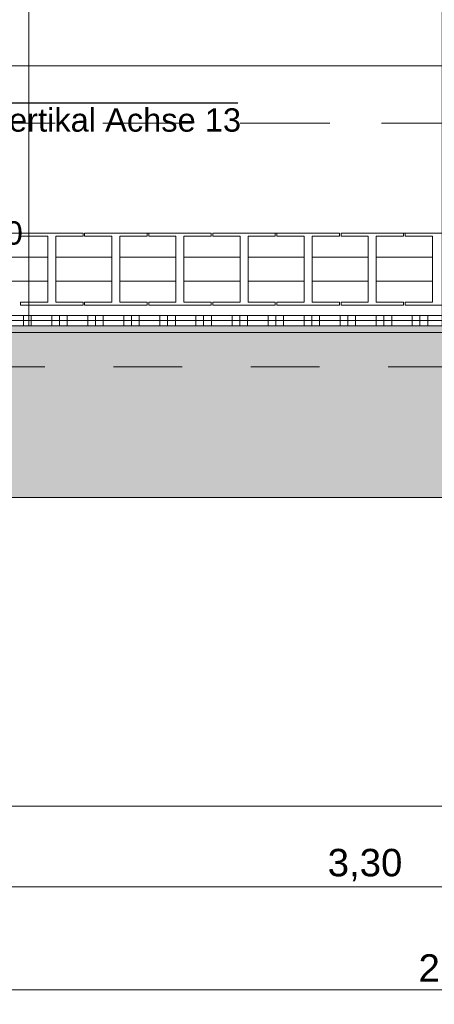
# Model space of a CAD drawing. Header units: metres. Extents: x -3.5 to 65.3, y -10.9 to 16.7.
# Tile 116 of 184: x 45.028 to 45.632, y -0.734 to 0.701. Entities that reach past the tile are written whole.
import ezdxf

# ---------------------------------------------------------------- set-up
doc = ezdxf.new("R2010")
doc.units = ezdxf.units.M
doc.header["$MEASUREMENT"] = 0
for name, pattern in [('Achse', [0.08, 0.04, -0.02, 0, -0.02]), ('Strichlinie doppelt', [0.218722, 0.105833, -0.042333, 0.028222, -0.042333]), ('Strichlinie eng', [0.046, 0.03, -0.016]), ('Untersicht', [0.04, 0.03, -0.01])]:
    doc.linetypes.add(name, pattern=pattern)
for name, color, linetype in [('102 - Bemaßung_ Beschriftung.Detail_ Ausschnitt', 7, 'Continuous'), ('208 - Marker.Detail', 7, 'Continuous'), ('451 - Universal.Achsen Raster', 7, 'Continuous'), ('603 - Struktur.Bodenplatte_ Decke Roh', 7, 'Continuous'), ('605 - Struktur.Wand Innen', 7, 'Continuous'), ('608 - Struktur.Träger', 7, 'Continuous'), ('654 - Abdeckung.Wand Belag', 7, 'Continuous'), ('Neubau_102 - Bemaßung_ Beschriftung.Detail_ Ausschnitt', 7, 'Continuous'), ('Neubau_650 - Abdeckung.Fußboden Aufbau', 7, 'Continuous'), ('Neubau_653 - Abdeckung.TB Verkofferung', 7, 'Continuous'), ('Neubau_801 - HKLSE.Heizung_ Klima_ Lüftung', 7, 'Continuous')]:
    doc.layers.add(name, color=color, linetype=linetype)
doc.styles.add('ERSTELLTER_STIL_1', font='txt')
doc.dimstyles.new('ERSTELLTER_STIL__1', dxfattribs={"dimtxt": 0.04, "dimasz": 0.02128, "dimexe": 0.18, "dimexo": 0.0625, "dimgap": 0, "dimtad": 1, "dimzin": 0, "dimdsep": 46, "dimtxsty": 'ERSTELLTER_STIL_1', "dimblk": 'ARROWHEAD_2', "dimblk1": 'ARROWHEAD_2', "dimblk2": 'ARROWHEAD_2', "dimcen": 0.09, "dimse1": 1, "dimse2": 1, "dimclrd": 7, "dimclre": 7, "dimclrt": 7, "dimazin": 0, "dimtfac": 1, "dimtdec": 4, "dimtmove": 0, "dimatfit": 3, "dimfxl": 1, "dimtolj": 1, "dimtzin": 0, "dimarcsym": 0})
doc.dimstyles.new('ERSTELLTER_STIL__3', dxfattribs={"dimtxt": 0.04, "dimasz": 0.02128, "dimexe": 0.18, "dimexo": 0.0625, "dimgap": 0, "dimtad": 1, "dimtih": 1, "dimtoh": 1, "dimzin": 0, "dimdsep": 46, "dimtxsty": 'ERSTELLTER_STIL_1', "dimblk": 'ARROWHEAD_2', "dimblk1": 'ARROWHEAD_2', "dimblk2": 'ARROWHEAD_2', "dimcen": 0.09, "dimse1": 1, "dimse2": 1, "dimclrd": 7, "dimclre": 7, "dimclrt": 7, "dimazin": 0, "dimtfac": 1, "dimtdec": 4, "dimtmove": 0, "dimatfit": 3, "dimfxl": 1, "dimtolj": 1, "dimtzin": 0, "dimarcsym": 0})
doc.dimstyles.new('ERSTELLTER_STIL__4', dxfattribs={"dimtxt": 0.04, "dimasz": 0.02128, "dimexe": 0.18, "dimexo": 0.0625, "dimgap": 0, "dimtad": 1, "dimtih": 1, "dimtoh": 1, "dimzin": 0, "dimdsep": 46, "dimtxsty": 'ERSTELLTER_STIL_1', "dimblk": 'ARROWHEAD_2', "dimblk1": 'ARROWHEAD_2', "dimblk2": 'ARROWHEAD_2', "dimcen": 0.09, "dimse1": 1, "dimse2": 1, "dimclrd": 7, "dimclre": 7, "dimclrt": 7, "dimazin": 0, "dimtfac": 1, "dimtdec": 4, "dimtmove": 2, "dimatfit": 3, "dimfxl": 1, "dimtolj": 1, "dimtzin": 0, "dimarcsym": 0})
doc.dimstyles.new('ERSTELLTER_STIL__7', dxfattribs={"dimtxt": 0.18, "dimasz": 0.010944, "dimexe": 0.18, "dimexo": 0.0625, "dimgap": 0, "dimtad": 0, "dimtih": 1, "dimtoh": 1, "dimdec": 4, "dimzin": 0, "dimdsep": 46, "dimcen": 0.09, "dimadec": 0, "dimazin": 0, "dimtfac": 1, "dimtdec": 4, "dimtmove": 0, "dimatfit": 3, "dimldrblk": 'ARROWHEAD_11', "dimfxl": 1, "dimtolj": 1, "dimtzin": 0, "dimarcsym": 0})

# ---------------------------------------------------------------- blocks, each defined once
blk = doc.blocks.new('*X95')
at = {"layer": '654 - Abdeckung.Wand Belag', "color": 7, "linetype": 'Continuous', "lineweight": 5}
for p, q in [((44.9925, 0.2625), (45.045, 0.2625)), ((45.0337, 0.27), (45.0337, 0.2625)), ((45.0337, 0.2625), (45.0337, 0.255)), ((45.045, 0.27), (45.045, 0.2625)), ((45.045, 0.2625), (45.0975, 0.2625)), ((45.045, 0.2625), (45.045, 0.255)), ((45.075, 0.27), (45.075, 0.2625)), ((45.075, 0.2625), (45.075, 0.255)), ((45.0862, 0.27), (45.0862, 0.2625)), ((45.0862, 0.2625), (45.0862, 0.255)), ((45.0975, 0.27), (45.0975, 0.2625)), ((45.0975, 0.2625), (45.15, 0.2625)), ((45.0975, 0.2625), (45.0975, 0.255)), ((45.1275, 0.27), (45.1275, 0.2625)), ((45.1275, 0.2625), (45.1275, 0.255)), ((45.1387, 0.27), (45.1387, 0.2625)), ((45.1387, 0.2625), (45.1387, 0.255)), ((45.15, 0.27), (45.15, 0.2625)), ((45.15, 0.2625), (45.2025, 0.2625)), ((45.15, 0.2625), (45.15, 0.255)), ((45.18, 0.27), (45.18, 0.2625)), ((45.18, 0.2625), (45.18, 0.255)), ((45.1912, 0.27), (45.1912, 0.2625)), ((45.1912, 0.2625), (45.1912, 0.255)), ((45.2025, 0.27), (45.2025, 0.2625)), ((45.2025, 0.2625), (45.255, 0.2625)), ((45.2025, 0.2625), (45.2025, 0.255)), ((45.2325, 0.27), (45.2325, 0.2625)), ((45.2325, 0.2625), (45.2325, 0.255)), ((45.2437, 0.27), (45.2437, 0.2625)), ((45.2437, 0.2625), (45.2437, 0.255)), ((45.255, 0.27), (45.255, 0.2625)), ((45.255, 0.2625), (45.3075, 0.2625)), ((45.255, 0.2625), (45.255, 0.255)), ((45.285, 0.27), (45.285, 0.2625)), ((45.285, 0.2625), (45.285, 0.255)), ((45.2962, 0.27), (45.2962, 0.2625)), ((45.2962, 0.2625), (45.2962, 0.255)), ((45.3075, 0.27), (45.3075, 0.2625)), ((45.3075, 0.2625), (45.36, 0.2625)), ((45.3075, 0.2625), (45.3075, 0.255)), ((45.3375, 0.27), (45.3375, 0.2625)), ((45.3375, 0.2625), (45.3375, 0.255)), ((45.3487, 0.27), (45.3487, 0.2625)), ((45.3487, 0.2625), (45.3487, 0.255)), ((45.36, 0.27), (45.36, 0.2625)), ((45.36, 0.2625), (45.4125, 0.2625)), ((45.36, 0.2625), (45.36, 0.255)), ((45.39, 0.27), (45.39, 0.2625)), ((45.39, 0.2625), (45.39, 0.255)), ((45.4012, 0.27), (45.4012, 0.2625)), ((45.4012, 0.2625), (45.4012, 0.255)), ((45.4125, 0.27), (45.4125, 0.2625)), ((45.4125, 0.2625), (45.465, 0.2625)), ((45.4125, 0.2625), (45.4125, 0.255)), ((45.4425, 0.27), (45.4425, 0.2625)), ((45.4425, 0.2625), (45.4425, 0.255)), ((45.4537, 0.27), (45.4537, 0.2625)), ((45.4537, 0.2625), (45.4537, 0.255)), ((45.465, 0.27), (45.465, 0.2625)), ((45.465, 0.2625), (45.5175, 0.2625)), ((45.465, 0.2625), (45.465, 0.255)), ((45.495, 0.27), (45.495, 0.2625)), ((45.495, 0.2625), (45.495, 0.255)), ((45.5062, 0.27), (45.5062, 0.2625)), ((45.5062, 0.2625), (45.5062, 0.255)), ((45.5175, 0.27), (45.5175, 0.2625)), ((45.5175, 0.2625), (45.57, 0.2625)), ((45.5175, 0.2625), (45.5175, 0.255)), ((45.5475, 0.27), (45.5475, 0.2625)), ((45.5475, 0.2625), (45.5475, 0.255)), ((45.5587, 0.27), (45.5587, 0.2625)), ((45.5587, 0.2625), (45.5587, 0.255)), ((45.57, 0.27), (45.57, 0.2625)), ((45.57, 0.2625), (45.6225, 0.2625)), ((45.57, 0.2625), (45.57, 0.255)), ((45.6, 0.27), (45.6, 0.2625)), ((45.6, 0.2625), (45.6, 0.255)), ((45.6112, 0.27), (45.6112, 0.2625)), ((45.6112, 0.2625), (45.6112, 0.255)), ((45.6225, 0.27), (45.6225, 0.2625)), ((45.6225, 0.2625), (45.675, 0.2625)), ((45.6225, 0.2625), (45.6225, 0.255))]:
    blk.add_line(p, q, dxfattribs=at)
blk = doc.blocks.new('*D167')
at = {"layer": '102 - Bemaßung_ Beschriftung.Detail_ Ausschnitt', "color": 7, "linetype": 'Continuous', "lineweight": 5}
for p, q in [((43.9731, 1.1113), (43.9569, 1.0833)), ((45.4731, 1.1113), (45.4569, 1.0833)), ((43.965, 1.0973), (45.465, 1.0973))]:
    blk.add_line(p, q, dxfattribs=at)
at = {"layer": '102 - Bemaßung_ Beschriftung.Detail_ Ausschnitt', "color": 7, "lineweight": 5, "char_height": 0.04, "attachment_point": 7, "style": 'ERSTELLTER_STIL_1'}
for s, insert in [('\\A1;{\\pql;\\fArial|b0|i0|c0|p38;1,50}', (44.7434, 1.1053)), ('\\A1;{\\pql;\\fArial|b0|i0|c0|p38;3}', (45.4266, 1.1053))]:
    blk.add_mtext(s, dxfattribs=dict(at, insert=insert))
blk = doc.blocks.new('ARROWHEAD_2')
at = {"color": 0, "linetype": 'Continuous', "lineweight": 0}
for p, q in [((0, 0), (-1, 0)), ((-0.378, -0.655), (0.378, 0.655))]:
    blk.add_line(p, q, dxfattribs=at)
blk = doc.blocks.new('*D169')
at = {"layer": '102 - Bemaßung_ Beschriftung.Detail_ Ausschnitt', "color": 7, "linetype": 'Continuous', "lineweight": 5}
for p, q in [((45.5031, 1.1113), (45.4869, 1.0833)), ((45.495, 1.0763), (45.495, 1.1183)), ((47.1681, 1.1113), (47.1519, 1.0833)), ((47.16, 1.0763), (47.16, 1.1183)), ((45.495, 1.0973), (47.16, 1.0973))]:
    blk.add_line(p, q, dxfattribs=at)
at = {"layer": '102 - Bemaßung_ Beschriftung.Detail_ Ausschnitt', "color": 7, "lineweight": 5, "insert": (46.2643, 1.0975), "char_height": 0.04, "attachment_point": 7, "style": 'ERSTELLTER_STIL_1'}
blk.add_mtext('\\A1;{\\pql;\\fArial|b0|i0|c0|p38;1,66\\fArial|b0|i0|c0|p38;\\A1{\\H.66x;\\S5^  ;}}', dxfattribs=at)
blk = doc.blocks.new('*D212')
at = {"layer": '102 - Bemaßung_ Beschriftung.Detail_ Ausschnitt', "color": 7, "linetype": 'Continuous', "lineweight": 5}
for p, q in [((44.501, 0.2631), (44.529, 0.2469)), ((44.536, 0.255), (44.494, 0.255)), ((44.536, 0.245), (44.494, 0.245)), ((44.501, 0.2531), (44.529, 0.2369)), ((44.515, 0.245), (44.515, 0.255)), ((44.515, 0.2313), (44.515, 0.245))]:
    blk.add_line(p, q, dxfattribs=at)
at = {"layer": '102 - Bemaßung_ Beschriftung.Detail_ Ausschnitt', "color": 7, "lineweight": 5, "insert": (44.507, 0.2066), "char_height": 0.04, "attachment_point": 7, "rotation": 90, "style": 'ERSTELLTER_STIL_1'}
blk.add_mtext('\\A1;{\\pql;\\fArial|b0|i0|c0|p38;1}', dxfattribs=at)
blk = doc.blocks.new('*D284')
at = {"layer": '102 - Bemaßung_ Beschriftung.Detail_ Ausschnitt', "color": 7, "linetype": 'Continuous', "lineweight": 5}
for p, q in [((43.88, -0.5836), (43.88, -0.5416)), ((47.18, -0.5836), (47.18, -0.5416)), ((43.8881, -0.5486), (43.8719, -0.5766)), ((47.1881, -0.5486), (47.1719, -0.5766)), ((43.88, -0.5626), (47.18, -0.5626))]:
    blk.add_line(p, q, dxfattribs=at)
at = {"layer": '102 - Bemaßung_ Beschriftung.Detail_ Ausschnitt', "color": 7, "lineweight": 5, "insert": (45.4768, -0.5546), "char_height": 0.04, "attachment_point": 7, "style": 'ERSTELLTER_STIL_1'}
blk.add_mtext('\\A1;{\\pql;\\fArial|b0|i0|c0|p38;3,30}', dxfattribs=at)
blk = doc.blocks.new('*D295')
at = {"layer": '102 - Bemaßung_ Beschriftung.Detail_ Ausschnitt', "color": 7, "linetype": 'Continuous', "lineweight": 5}
for p, q in [((44.2231, -0.6986), (44.2069, -0.7266)), ((44.215, -0.7336), (44.215, -0.6916)), ((47.1681, -0.6986), (47.1519, -0.7266)), ((47.16, -0.7336), (47.16, -0.6916)), ((43.965, -0.7126), (44.215, -0.7126)), ((44.215, -0.7126), (47.16, -0.7126))]:
    blk.add_line(p, q, dxfattribs=at)
at = {"layer": '102 - Bemaßung_ Beschriftung.Detail_ Ausschnitt', "color": 7, "lineweight": 5, "char_height": 0.04, "attachment_point": 7, "style": 'ERSTELLTER_STIL_1'}
for s, insert in [('\\A1;{\\pql;\\fArial|b0|i0|c0|p38;2,94\\fArial|b0|i0|c0|p38;\\A1{\\H.66x;\\S5^  ;}}', (45.6091, -0.7124)), ('\\A1;{\\pql;\\fArial|b0|i0|c0|p38;2}', (47.1215, -0.7046))]:
    blk.add_mtext(s, dxfattribs=dict(at, insert=insert))
blk = doc.blocks.new('*D316')
at = {"layer": '102 - Bemaßung_ Beschriftung.Detail_ Ausschnitt', "color": 7, "linetype": 'Continuous', "lineweight": 5}
for p, q in [((47.081, 3.72), (47.039, 3.72)), ((47.046, 3.7281), (47.074, 3.7119)), ((47.06, 0.255), (47.06, 3.72)), ((47.046, 0.2631), (47.074, 0.2469)), ((47.081, 0.255), (47.039, 0.255)), ((47.06, 0.2413), (47.06, 0.255))]:
    blk.add_line(p, q, dxfattribs=at)
at = {"layer": '102 - Bemaßung_ Beschriftung.Detail_ Ausschnitt', "color": 7, "lineweight": 5, "insert": (47.0597, 1.9243), "char_height": 0.04, "attachment_point": 7, "rotation": 90, "style": 'ERSTELLTER_STIL_1'}
blk.add_mtext('\\A1;{\\pql;\\fArial|b0|i0|c0|p38;3,46\\fArial|b0|i0|c0|p38;\\A1{\\H.66x;\\S5^  ;}}', dxfattribs=at)
blk = doc.blocks.new('*D366')
at = {"layer": '102 - Bemaßung_ Beschriftung.Detail_ Ausschnitt', "color": 7, "linetype": 'Continuous', "lineweight": 5}
for p, q in [((46.1907, 0.6335), (46.1907, 1.2355)), ((46.2117, 0.6335), (46.1697, 0.6335)), ((46.1767, 0.6416), (46.2047, 0.6254)), ((46.1907, 0.255), (46.1907, 0.6335)), ((46.1767, 0.2631), (46.2047, 0.2469)), ((46.2117, 0.255), (46.1697, 0.255)), ((46.1907, 0.2413), (46.1907, 0.255))]:
    blk.add_line(p, q, dxfattribs=at)
at = {"layer": '102 - Bemaßung_ Beschriftung.Detail_ Ausschnitt', "color": 7, "lineweight": 5, "insert": (46.1834, 0.3939), "char_height": 0.04, "attachment_point": 7, "rotation": 90, "style": 'ERSTELLTER_STIL_1'}
blk.add_mtext('\\A1;{\\pql;\\fArial|b0|i0|c0|p38;37\\fArial|b0|i0|c0|p38;\\A1{\\H.66x;\\S85^  ;}}', dxfattribs=at)
blk = doc.blocks.new('ARROWHEAD_11')
at = {"color": 0, "linetype": 'Continuous', "lineweight": 0}
blk.add_line((0, 0), (-1, 0), dxfattribs=at)
at = {"color": 0, "linetype": 'Continuous', "lineweight": 0, "const_width": 0.25, "flags": 128}
blk.add_lwpolyline([(-0.125, 0, 1), (0.125, 0, 1)], format="xyb", close=True, dxfattribs=at)

msp = doc.modelspace()

# ---------------------------------------------------------------- hatches: boundary and pattern name
at = {"layer": '605 - Struktur.Wand Innen', "linetype": 'Continuous', "lineweight": 0, "true_color": 0x000000}
h = msp.add_hatch(dxfattribs=at)
h.set_pattern_fill('Gips_0001', color=18, style=0, pattern_type=2)
h.set_pattern_definition([(45, (0, 0), (-0.0070710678, 0.0070710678), [0, -0.01])])
h.paths.add_polyline_path([(44.14, 0.245), (47.17, 0.245), (47.17, 0.255), (44.14, 0.255)])
h = msp.add_hatch(dxfattribs=at)
h.set_pattern_fill('Beton__Stahlbeton_0001', color=18, style=0, pattern_type=2)
h.set_pattern_definition([(45, (0, 0), (-0.033941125, 0.033941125), []), (45, (-0.01697, 0.01697), (-0.033941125, 0.033941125), [0.036, -0.012])])
h.paths.add_polyline_path([(44.14, 0.005), (52.295, 0.005), (52.295, 0.245), (44.14, 0.245)])
at = {"layer": 'Neubau_650 - Abdeckung.Fußboden Aufbau', "linetype": 'Continuous', "lineweight": 13, "true_color": 0xafafaf}
h = msp.add_hatch(dxfattribs=at)
h.set_pattern_fill('Raster_60x60_Fuge_2mm_0001', color=253, style=0, pattern_type=2)
h.set_pattern_definition([(0, (46.245, 3.6435), (0, 0.602), []), (90, (46.245, 3.6435), (-0.602, 0), [])])
h.paths.add_polyline_path([(47.16, 3.72), (43.965, 3.72), (43.965, 0.505), (44.215, 0.505), (44.215, 0.255), (47.16, 0.255)])

# ---------------------------------------------------------------- linework, layer by layer
at = {"layer": '208 - Marker.Detail', "color": 30, "linetype": 'Continuous', "lineweight": 25, "true_color": 0xff6e00}
msp.add_line((44.546, 0.5796), (45.346, 0.5796), dxfattribs=at)
at = {"layer": '451 - Universal.Achsen Raster', "color": 160, "linetype": 'Strichlinie doppelt', "lineweight": 9, "true_color": 0x3232ff}
msp.add_line((64.935, 0.55), (-3.175, 0.55), dxfattribs=at)
at = {"layer": '603 - Struktur.Bodenplatte_ Decke Roh', "color": 7, "linetype": 'Strichlinie eng', "lineweight": 18, "flags": 128}
msp.add_lwpolyline([(55.11, 0.005), (43.89, 0.005)], dxfattribs=at)
at = {"layer": '605 - Struktur.Wand Innen', "color": 7, "linetype": 'Continuous', "lineweight": 13}
msp.add_line((52.295, 0.245), (44.14, 0.245), dxfattribs=at)
at = {"layer": '605 - Struktur.Wand Innen', "color": 7, "linetype": 'Continuous', "lineweight": 5, "flags": 128}
msp.add_lwpolyline([(47.17, 0.255), (44.14, 0.255)], dxfattribs=at)
at = {"layer": '605 - Struktur.Wand Innen', "color": 7, "linetype": 'Continuous', "lineweight": 18, "flags": 128}
for points in [[(52.1, 0.005), (44.14, 0.005)], [(44.61, -0.445), (51.485, -0.445)]]:
    msp.add_lwpolyline(points, dxfattribs=at)
at = {"layer": '605 - Struktur.Wand Innen', "color": 7, "linetype": 'Continuous', "lineweight": 13, "flags": 128}
msp.add_lwpolyline([(44.14, 0.005), (52.295, 0.005)], dxfattribs=at)
at = {"layer": '608 - Struktur.Träger', "color": 7, "linetype": 'Achse', "lineweight": 9}
msp.add_line((0.38, 0.55), (61.88, 0.55), dxfattribs=at)
at = {"layer": '608 - Struktur.Träger', "color": 7, "linetype": 'Untersicht', "lineweight": 13}
msp.add_line((0.38, 0.39), (61.88, 0.39), dxfattribs=at)
at = {"layer": '654 - Abdeckung.Wand Belag', "color": 7, "linetype": 'Continuous', "lineweight": 5, "flags": 128}
for points in [[(47.145, 0.27), (44.23, 0.27)], [(44.215, 0.255), (47.16, 0.255)]]:
    msp.add_lwpolyline(points, dxfattribs=at)
at = {"layer": 'Neubau_650 - Abdeckung.Fußboden Aufbau', "color": 1, "linetype": 'Continuous', "lineweight": 13, "flags": 128}
msp.add_lwpolyline([(47.16, 3.72), (47.16, 0.255), (44.215, 0.255), (44.215, 0.505), (43.965, 0.505), (43.965, 3.72), (45.86, 3.72)], dxfattribs=at)
at = {"layer": 'Neubau_653 - Abdeckung.TB Verkofferung', "color": 1, "linetype": 'Untersicht', "lineweight": 9}
msp.add_line((43.965, 0.195), (51.8, 0.195), dxfattribs=at)
at = {"layer": 'Neubau_801 - HKLSE.Heizung_ Klima_ Lüftung', "color": 1, "linetype": 'Continuous', "lineweight": 5}
for p, q in [((45.0295, 0.39), (45.1205, 0.39)), ((45.0295, 0.3856), (45.0295, 0.39)), ((45.0295, 0.39), (45.1205, 0.39)), ((45.0295, 0.3856), (45.0295, 0.39)), ((45.1205, 0.39), (45.1205, 0.3856)), ((45.1205, 0.39), (45.1205, 0.3856)), ((45.1228, 0.39), (45.2138, 0.39)), ((45.1228, 0.39), (45.2138, 0.39)), ((45.1228, 0.3856), (45.1228, 0.39)), ((45.2138, 0.39), (45.2138, 0.3856)), ((45.2162, 0.39), (45.3072, 0.39)), ((45.2162, 0.3856), (45.2162, 0.39)), ((45.2162, 0.39), (45.3072, 0.39)), ((45.2162, 0.3856), (45.2162, 0.39)), ((45.3072, 0.39), (45.3072, 0.3856)), ((45.3095, 0.39), (45.4005, 0.39)), ((45.3095, 0.39), (45.4005, 0.39)), ((45.3095, 0.3856), (45.3095, 0.39)), ((45.4005, 0.39), (45.4005, 0.3856)), ((45.4005, 0.39), (45.4005, 0.3856)), ((45.4028, 0.39), (45.4938, 0.39)), ((45.4028, 0.39), (45.4938, 0.39)), ((45.4028, 0.3856), (45.4028, 0.39)), ((45.4938, 0.39), (45.4938, 0.3856)), ((45.4938, 0.39), (45.4938, 0.3856)), ((45.4962, 0.39), (45.5872, 0.39)), ((45.4962, 0.3856), (45.4962, 0.39)), ((45.4962, 0.39), (45.5872, 0.39)), ((45.4962, 0.3856), (45.4962, 0.39)), ((45.5872, 0.39), (45.5872, 0.3856)), ((45.5895, 0.39), (45.6805, 0.39)), ((45.5895, 0.39), (45.6805, 0.39)), ((45.5895, 0.3856), (45.5895, 0.39)), ((45.0692, 0.3856), (45.0295, 0.3856)), ((45.0692, 0.2894), (45.0692, 0.3856)), ((45.1205, 0.3856), (45.0808, 0.3856)), ((45.0808, 0.3856), (45.0808, 0.2894)), ((45.1625, 0.3856), (45.1228, 0.3856)), ((45.1625, 0.2894), (45.1625, 0.3856)), ((45.2138, 0.3856), (45.1742, 0.3856)), ((45.1742, 0.3856), (45.1742, 0.2894)), ((45.2558, 0.3856), (45.2162, 0.3856)), ((45.2558, 0.2894), (45.2558, 0.3856)), ((45.3072, 0.3856), (45.2675, 0.3856)), ((45.2675, 0.3856), (45.2675, 0.2894)), ((45.3492, 0.3856), (45.3095, 0.3856)), ((45.3492, 0.2894), (45.3492, 0.3856)), ((45.4005, 0.3856), (45.3608, 0.3856)), ((45.3608, 0.3856), (45.3608, 0.2894)), ((45.4425, 0.3856), (45.4028, 0.3856)), ((45.4425, 0.2894), (45.4425, 0.3856)), ((45.4938, 0.3856), (45.4542, 0.3856)), ((45.4542, 0.3856), (45.4542, 0.2894)), ((45.5358, 0.3856), (45.4962, 0.3856)), ((45.5358, 0.2894), (45.5358, 0.3856)), ((45.5872, 0.3856), (45.5475, 0.3856)), ((45.5475, 0.3856), (45.5475, 0.2894)), ((45.6292, 0.3856), (45.5895, 0.3856)), ((45.6292, 0.2894), (45.6292, 0.3856)), ((44.9875, 0.355), (45.0692, 0.355)), ((45.0808, 0.355), (45.1625, 0.355)), ((45.1742, 0.355), (45.2558, 0.355)), ((45.2675, 0.355), (45.3492, 0.355)), ((45.3608, 0.355), (45.4425, 0.355)), ((45.4542, 0.355), (45.5358, 0.355)), ((45.5475, 0.355), (45.6292, 0.355)), ((44.9875, 0.32), (45.0692, 0.32)), ((45.0808, 0.32), (45.1625, 0.32)), ((45.1742, 0.32), (45.2558, 0.32)), ((45.2675, 0.32), (45.3492, 0.32)), ((45.3608, 0.32), (45.4425, 0.32)), ((45.4542, 0.32), (45.5358, 0.32)), ((45.5475, 0.32), (45.6292, 0.32)), ((45.0295, 0.285), (45.0295, 0.2894)), ((45.0295, 0.285), (45.0295, 0.2894)), ((45.0295, 0.2894), (45.0692, 0.2894)), ((45.0808, 0.2894), (45.1205, 0.2894)), ((45.1205, 0.2894), (45.1205, 0.285)), ((45.1205, 0.2894), (45.1205, 0.285)), ((45.1228, 0.285), (45.1228, 0.2894)), ((45.1228, 0.2894), (45.1625, 0.2894)), ((45.1742, 0.2894), (45.2138, 0.2894)), ((45.2138, 0.2894), (45.2138, 0.285)), ((45.2162, 0.285), (45.2162, 0.2894)), ((45.2162, 0.285), (45.2162, 0.2894)), ((45.2162, 0.2894), (45.2558, 0.2894)), ((45.2675, 0.2894), (45.3072, 0.2894)), ((45.3072, 0.2894), (45.3072, 0.285)), ((45.3095, 0.285), (45.3095, 0.2894)), ((45.3095, 0.2894), (45.3492, 0.2894)), ((45.3608, 0.2894), (45.4005, 0.2894)), ((45.4005, 0.2894), (45.4005, 0.285)), ((45.4005, 0.2894), (45.4005, 0.285)), ((45.4028, 0.285), (45.4028, 0.2894)), ((45.4028, 0.2894), (45.4425, 0.2894)), ((45.4542, 0.2894), (45.4938, 0.2894)), ((45.4938, 0.2894), (45.4938, 0.285)), ((45.4938, 0.2894), (45.4938, 0.285)), ((45.4962, 0.285), (45.4962, 0.2894)), ((45.4962, 0.285), (45.4962, 0.2894)), ((45.4962, 0.2894), (45.5358, 0.2894)), ((45.5475, 0.2894), (45.5872, 0.2894)), ((45.5872, 0.2894), (45.5872, 0.285)), ((45.5895, 0.285), (45.5895, 0.2894)), ((45.5895, 0.2894), (45.6292, 0.2894)), ((45.1205, 0.285), (45.0295, 0.285)), ((45.2138, 0.285), (45.1228, 0.285)), ((45.3072, 0.285), (45.2162, 0.285)), ((45.4005, 0.285), (45.3095, 0.285)), ((45.4938, 0.285), (45.4028, 0.285)), ((45.5872, 0.285), (45.4962, 0.285)), ((45.6805, 0.285), (45.5895, 0.285))]:
    msp.add_line(p, q, dxfattribs=at)

# ---------------------------------------------------------------- block references
at = {"layer": '654 - Abdeckung.Wand Belag', "color": 7, "lineweight": 5}
msp.add_blockref('*X95', (0, 0), dxfattribs=at)

# ---------------------------------------------------------------- texts
at = {"layer": '208 - Marker.Detail', "color": 30, "lineweight": 25, "true_color": 0xff6e00, "insert": (44.5614, 0.5718), "char_height": 0.034, "attachment_point": 1, "style": 'ERSTELLTER_STIL_1'}
msp.add_mtext('\\A1;{\\pql;\\fArial|b0|i0|c0|p38;Detail - Trockenbau vertikal Achse 13}', dxfattribs=at)
at = {"layer": 'Neubau_102 - Bemaßung_ Beschriftung.Detail_ Ausschnitt', "color": 7, "linetype": 'Continuous', "lineweight": 9, "insert": (45.0329, 0.3719), "char_height": 0.034, "attachment_point": 9, "line_spacing_factor": 0.913298, "style": 'ERSTELLTER_STIL_1'}
msp.add_mtext('\\A1;{\\pqc;\\fArial|b0|i0|c0|p38;ZUL-ST01\\P\\pqc;\\fArial|b0|i0|c0|p38;HLS BD Ø 120}', dxfattribs=at)

# ---------------------------------------------------------------- dimensions: what is measured, and where the dimension line sits
at = {"layer": '102 - Bemaßung_ Beschriftung.Detail_ Ausschnitt', "color": 7, "linetype": 'Continuous', "lineweight": 5}
for base, p1, p2, picture, middle in [((47.059964, 3.719998), (43.964989, 0.255), (44.709987, 3.719998), '*D316', (47.031964, 2.030247)), ((46.1907, 0.6335), (44.215, 0.255), (46.245, 0.6335), '*D366', (46.1627, 0.4936)), ((44.515, 0.255), (49.625, 0.245), (43.965, 0.255), '*D212', (44.487, 0.2218))]:
    dim = msp.add_linear_dim(base=base, p1=p1, p2=p2, angle=90, dimstyle='ERSTELLTER_STIL__1', dxfattribs=at)
    dim.commit()
    dim.dimension.update_dxf_attribs({"geometry": picture, "text_midpoint": middle, "dimtype": 160, "text_rotation": 90})
for base, p1, p2, dimstyle, picture, middle in [((47.15998, 1.0973), (45.49502, 0.83998), (47.15998, 0.69998), 'ERSTELLTER_STIL__3', '*D169', (46.37024, 1.1253)), ((45.465, 1.0973), (43.965, 0.255), (45.465, 0.84), 'ERSTELLTER_STIL__4', '*D167', (44.7953, 1.1253)), ((47.18, -0.5626), (43.88, 0.7), (47.18, 0.7), 'ERSTELLTER_STIL__3', '*D284', (45.5287, -0.5346)), ((47.15998, -0.71261), (44.21499, 0.255), (47.15998, 0.69998), 'ERSTELLTER_STIL__3', '*D295', (45.71505, -0.68461))]:
    dim = msp.add_linear_dim(base=base, p1=p1, p2=p2, dimstyle=dimstyle, dxfattribs=at)
    dim.commit()
    dim.dimension.update_dxf_attribs({"geometry": picture, "text_midpoint": middle, "dimtype": 160})

# ---------------------------------------------------------------- leaders
at = {"layer": 'Neubau_102 - Bemaßung_ Beschriftung.Detail_ Ausschnitt', "color": 1, "linetype": 'Continuous', "lineweight": 13, "annotation_type": 0, "has_hookline": 1, "hookline_direction": 0, "text_width": 0.3078}
msp.add_leader([(44.05, 0.33), (44.05, 0.3719), (44.7251, 0.3719)], dimstyle='ERSTELLTER_STIL__7', dxfattribs=at)

doc.saveas('drawing.dxf')
